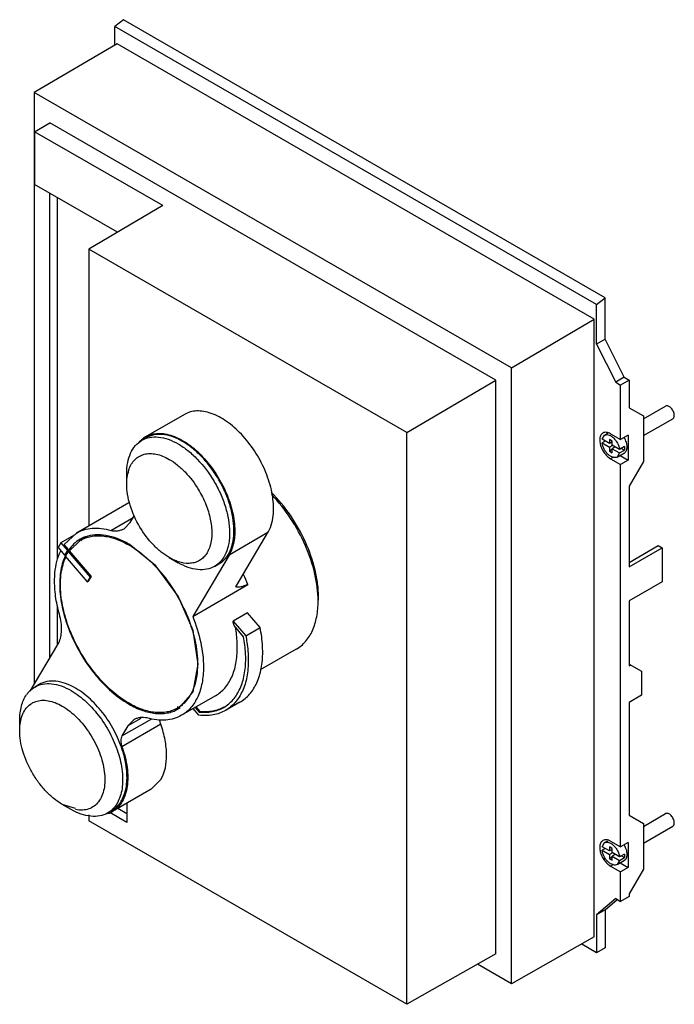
# Model space of a CAD drawing. Header units: millimetres. Extents: x 27 to 209, y 28 to 301.
import ezdxf

# ---------------------------------------------------------------- set-up
doc = ezdxf.new("R2010")
doc.units = ezdxf.units.MM
doc.header["$LTSCALE"] = 21.369258
doc.layers.add('00_COMPONENTS_1', color=7, linetype='CONTINUOUS')

msp = doc.modelspace()

# ---------------------------------------------------------------- linework, layer by layer
at = {"layer": '00_COMPONENTS_1', "color": 7, "linetype": 'Continuous'}
for p, q in [((55.7, 300.96), (53.29, 299.09)), ((189.34, 223.8), (55.7, 300.96)), ((53.29, 293.88), (53.29, 299.09)), ((186.94, 221.93), (53.29, 299.09)), ((53.93, 294.25), (30.95, 280.75)), ((186.3, 217.83), (53.93, 294.25)), ((30.95, 280.75), (30.95, 116.5)), ((163.32, 204.33), (30.95, 280.75)), ((31.02, 269.87), (35.26, 272.37)), ((159.01, 200.92), (35.26, 272.37)), ((31.02, 269.87), (31.02, 255.22)), ((66.59, 249.34), (31.02, 269.87)), ((54.01, 241.94), (31.02, 255.22)), ((35.26, 123.79), (35.26, 252.77)), ((37.38, 151.21), (37.38, 251.54)), ((66.59, 249.34), (46.09, 237.29)), ((46.09, 237.29), (46.09, 160.46)), ((134.26, 186.39), (46.09, 237.29)), ((186.94, 221.93), (189.34, 223.8)), ((186.94, 210.91), (186.94, 221.93)), ((189.34, 212.29), (189.34, 223.8)), ((163.32, 204.33), (186.3, 217.83)), ((186.3, 46.36), (186.3, 217.83)), ((189.34, 212.29), (186.94, 210.91)), ((186.94, 210.91), (192.24, 200.31)), ((194.64, 201.7), (189.34, 212.29)), ((163.32, 33.32), (163.32, 204.33)), ((134.26, 186.39), (159.01, 200.92)), ((159.01, 41.71), (159.01, 200.92)), ((194.64, 201.7), (192.24, 200.31)), ((192.24, 200.31), (193.58, 199.53)), ((195.99, 200.92), (193.58, 199.53)), ((193.58, 184.43), (193.58, 199.53)), ((194.64, 201.7), (195.99, 200.92)), ((195.99, 200.92), (195.99, 193.25)), ((72.58, 191.39), (61.81, 185.17)), ((195.99, 193.25), (199.95, 190.96)), ((199.95, 190.13), (206.09, 193.67)), ((199.95, 190.96), (199.95, 178.3)), ((199.95, 185.51), (208.09, 190.21)), ((134.26, 27.67), (134.26, 186.39)), ((189.15, 185.62), (190.09, 186.17)), ((190.83, 186.02), (193.58, 184.43)), ((60.76, 184.21), (61.96, 184.91)), ((188.46, 184.49), (189.15, 185.62)), ((190.5, 183.31), (188.46, 184.49)), ((189.31, 184), (188.46, 183.51)), ((188.46, 183.51), (190.5, 182.33)), ((191.29, 184), (190.5, 184.46)), ((190.5, 184.46), (190.5, 183.31)), ((191.29, 183.77), (190.5, 183.31)), ((191, 183.59), (191.29, 183.42)), ((191.29, 182.85), (191.29, 184)), ((195.71, 185.65), (193.58, 184.43)), ((195.71, 185.65), (195.71, 178.71)), ((191.32, 182.8), (190.5, 182.33)), ((190.5, 182.33), (190.5, 181.18)), ((191.29, 181.64), (190.5, 181.18)), ((190.5, 181.18), (191.29, 180.72)), ((193.34, 181.67), (191.29, 182.85)), ((192.14, 182.36), (191.29, 181.87)), ((191.29, 181.87), (193.34, 180.69)), ((191.29, 180.72), (191.29, 181.87)), ((191.84, 182.53), (191.84, 182.19)), ((192.65, 179.56), (194.7, 180.74)), ((193.34, 180.69), (192.65, 179.56)), ((194.68, 182.45), (193.34, 181.67)), ((193.34, 180.69), (194.68, 181.47)), ((193.83, 181.96), (194.68, 181.47)), ((191.64, 179.55), (190.83, 179.08)), ((190.83, 179.08), (193.58, 177.49)), ((193.44, 180.02), (195.71, 178.71)), ((195.71, 178.71), (193.58, 177.49)), ((199.95, 178.3), (195.99, 171.45)), ((56.57, 172.11), (56.57, 174.97)), ((193.58, 71.34), (193.58, 177.49)), ((195.99, 171.45), (195.99, 149.11)), ((57.19, 166.87), (42.62, 158.46)), ((52.17, 159.21), (58.34, 162.77)), ((55.83, 159.68), (57.52, 161.39)), ((57.52, 161.39), (58.63, 163.25)), ((95.75, 158.58), (84.98, 152.36)), ((86.86, 143.57), (95.75, 158.58)), ((41.98, 157.86), (38.29, 155.72)), ((39.22, 155.25), (42.62, 158.46)), ((40.67, 153.56), (43.77, 156.47)), ((43.64, 156.74), (43.62, 156.73)), ((43.64, 156.74), (43.62, 156.73)), ((45.18, 157.28), (43.77, 156.47)), ((43.96, 156.3), (44.02, 156.38)), ((38.29, 155.72), (37.52, 154.42)), ((37.52, 154.42), (39.34, 152.29)), ((38.29, 155.72), (40.11, 153.59)), ((40.48, 153.78), (39.22, 155.25)), ((40.11, 153.59), (39.34, 152.29)), ((40.3, 153.37), (39.53, 152.07)), ((39.7, 152.5), (40.47, 153.8)), ((40.11, 153.59), (40.47, 153.8)), ((40.66, 153.58), (40.3, 153.37)), ((40.3, 153.37), (46.41, 146.25)), ((46.77, 146.45), (40.67, 153.56)), ((195.99, 150.34), (204.05, 154.99)), ((195.99, 149.11), (205.11, 154.38)), ((204.05, 154.99), (205.11, 154.38)), ((205.11, 154.38), (205.11, 144.91)), ((39.53, 152.1), (39.52, 152.08)), ((39.53, 152.07), (45.64, 144.95)), ((39.56, 152.06), (39.55, 152.05)), ((68.38, 151.66), (70.86, 150.23)), ((84.98, 152.36), (74.88, 135.32)), ((80.96, 149.23), (82.16, 149.92)), ((46.41, 146.25), (45.64, 144.95)), ((45.64, 144.95), (46, 145.15)), ((46, 145.15), (46.77, 146.45)), ((46.41, 146.25), (46.77, 146.45)), ((205.11, 144.91), (195.99, 139.64)), ((74.88, 135.32), (90.21, 144.16)), ((195.99, 139.64), (195.99, 121.6)), ((37.38, 127.37), (37.38, 138.1)), ((90.08, 136.3), (86.09, 134)), ((86.09, 134), (89.6, 129.9)), ((93.6, 132.21), (90.08, 136.3)), ((89, 129.69), (86.35, 132.78)), ((89.6, 129.9), (93.6, 132.21)), ((29.79, 114.54), (37.51, 127.58)), ((103.64, 126.25), (93.64, 120.48)), ((195.99, 122.09), (199.45, 120.09)), ((195.99, 121.6), (196.41, 121.84)), ((199.45, 120.09), (199.45, 113.45)), ((32.28, 116.43), (31.07, 115.73)), ((81.22, 113.31), (71.82, 107.88)), ((199.45, 113.45), (195.99, 111.45)), ((70.72, 110.14), (70.62, 110.12)), ((72.08, 110.69), (71.42, 110.31)), ((76.63, 107.91), (75.05, 109.75)), ((75.58, 110.05), (76.66, 108.78)), ((76.95, 108.95), (75.86, 110.22)), ((88, 111.53), (84, 109.22)), ((195.99, 111.45), (195.99, 80.16)), ((55.25, 102.15), (63.53, 106.93)), ((60.49, 107.02), (56.91, 104.95)), ((58.6, 106.66), (56.91, 104.95)), ((76.66, 108.78), (76.95, 108.95)), ((26.89, 103.63), (26.89, 106.48)), ((56.91, 104.95), (55.25, 102.15)), ((66.03, 105.39), (55.26, 99.17)), ((63.4, 87.4), (66.06, 90.09)), ((63.4, 87.4), (52.63, 81.18)), ((41.17, 81.74), (38.7, 83.17)), ((42.33, 82.04), (38.7, 83.17)), ((56.62, 80.57), (54.09, 82.02)), ((56.62, 83.48), (56.62, 78.12)), ((46.09, 80.27), (46.09, 78.57)), ((52.48, 81.44), (51.27, 80.74)), ((56.62, 78.12), (51.67, 80.97)), ((195.99, 80.16), (199.95, 77.87)), ((199.95, 77.04), (206.09, 80.59)), ((134.26, 27.67), (46.09, 78.57)), ((199.95, 77.87), (199.95, 65.22)), ((199.95, 72.42), (208.09, 77.12)), ((188.46, 71.4), (189.15, 72.54)), ((190.5, 70.22), (188.46, 71.4)), ((189.15, 72.54), (190.09, 73.08)), ((191.29, 70.92), (190.5, 71.37)), ((190.5, 71.37), (190.5, 70.22)), ((190.83, 72.93), (193.58, 71.34)), ((195.71, 72.57), (193.58, 71.34)), ((195.71, 72.57), (195.71, 65.63)), ((189.31, 70.91), (188.46, 70.42)), ((188.46, 70.42), (190.5, 69.24)), ((191.29, 70.68), (190.5, 70.22)), ((191.32, 69.72), (190.5, 69.24)), ((190.5, 69.24), (190.5, 68.09)), ((191.29, 68.55), (190.5, 68.09)), ((191, 70.51), (191.29, 70.34)), ((191.29, 69.77), (191.29, 70.92)), ((193.34, 68.59), (191.29, 69.77)), ((192.14, 69.28), (191.29, 68.79)), ((191.29, 68.79), (193.34, 67.61)), ((191.29, 67.64), (191.29, 68.79)), ((191.84, 69.45), (191.84, 69.1)), ((194.68, 69.36), (193.34, 68.59)), ((193.34, 67.61), (194.68, 68.38)), ((193.83, 68.87), (194.68, 68.38)), ((190.5, 68.09), (191.29, 67.64)), ((191.64, 66.46), (190.83, 65.99)), ((190.83, 65.99), (193.58, 64.4)), ((192.65, 66.47), (194.7, 67.66)), ((193.34, 67.61), (192.65, 66.47)), ((193.44, 66.93), (195.71, 65.63)), ((195.71, 65.63), (193.58, 64.4)), ((193.58, 56.24), (193.58, 64.4)), ((199.95, 65.22), (195.99, 58.36)), ((195.99, 57.63), (193.58, 56.24)), ((195.99, 58.36), (195.99, 57.63)), ((192.24, 57.02), (186.94, 52.54)), ((189.34, 53.93), (192.69, 56.76)), ((192.24, 57.02), (193.58, 56.24)), ((189.34, 53.93), (186.94, 52.54)), ((186.94, 52.54), (186.94, 41.99)), ((189.34, 53.93), (189.34, 43.38)), ((186.3, 46.36), (163.32, 33.32)), ((186.94, 41.99), (182.81, 44.37)), ((159.01, 41.71), (134.26, 27.67)), ((189.34, 43.38), (186.94, 41.99)), ((163.32, 33.32), (153.86, 38.78))]:
    msp.add_line(p, q, dxfattribs=at)
msp.add_lwpolyline([(70.88, 109.69), (74.99, 114.42), (76.45, 122.07), (75, 131.38), (70.84, 140.98), (64.62, 149.4), (57.22, 155.38)], dxfattribs=at)
for centre, radius, start, end in [((192.62, 185.66), 2.67, 164.8123, 166.7991), ((65.74, 178.69), 7.6, 135.3544, 141.0457), ((65.47, 178.96), 7.21, 131.766, 135.3132), ((65.3, 179.15), 6.96, 120.4522, 131.7828), ((65.23, 179.25), 6.84, 120.0199, 120.3996), ((65.23, 179.25), 6.84, 119.5088, 120.0199), ((67.14, 172.68), 10.52, 164.3028, 167.4323), ((66.31, 172.91), 9.66, 161.4301, 164.2839), ((48.15, 148.87), 9.07, 120.0004, 120.4218), ((48.18, 148.81), 9.14, 111.8948, 119.8488), ((49.67, 149.55), 9.24, 125.5389, 129.316), ((48.25, 148.66), 9.3, 109.5692, 111.8985), ((49.66, 149.53), 8.96, 117.1278, 120.0002), ((44.64, 133.35), 25.16, 60.0005, 60.2109), ((40.65, 150.03), 2.62, 118.6004, 119.9579), ((51.29, 146.58), 12.99, 154.2578, 154.8586), ((50.96, 146.74), 12.62, 152.9661, 153.5787), ((51.37, 146.42), 12.87, 154.3081, 154.9911), ((44.73, 125.85), 49.02, 21.9379, 25.4576), ((84.46, 140.74), 25.33, 358.0093, 0.0135), ((48.31, 125.33), 38.76, 11.0844, 12.9258), ((35.24, 109.11), 7.86, 139.4441, 144.9125), ((70.03, 133.16), 25.63, 239.7053, 240.0003), ((66.3, 117.45), 9.04, 299.4143, 300.5867), ((67.63, 118.44), 9.24, 290.6701, 294.4107), ((49.13, 87.28), 7.04, 288.6522, 292.256), ((49.18, 87.15), 6.89, 292.2541, 299.2314), ((49.21, 87.09), 6.83, 299.2461, 299.9811), ((49.21, 87.09), 6.83, 299.9812, 300.845), ((192.62, 72.57), 2.67, 164.8123, 166.7991)]:
    msp.add_arc(centre, radius, start, end, dxfattribs=at)
for points, knots in [([(97.33, 165.27), (97.33, 167.02), (96.84, 170.71), (95.01, 176.12), (92.19, 181.33), (88.61, 185.91), (84.55, 189.5), (80.88, 191.51), (78.02, 192.27), (76.04, 192.42), (74.2, 192.15), (73.09, 191.68), (72.58, 191.39)], [0, 0, 0, 0, 0.12869, 0.270277, 0.417434, 0.561781, 0.695452, 0.812716, 0.86468, 0.912514, 0.957144, 1, 1, 1, 1]), ([(208.5, 191.12), (208.5, 191.29), (208.46, 191.65), (208.28, 192.18), (208, 192.69), (207.65, 193.14), (207.26, 193.49), (206.85, 193.71), (206.44, 193.79), (206.19, 193.73), (206.09, 193.67)], [0, 0, 0, 0, 0.128782, 0.270573, 0.417832, 0.562321, 0.696143, 0.81356, 0.913058, 1, 1, 1, 1]), ([(208.09, 190.21), (208.16, 190.24), (208.28, 190.35), (208.41, 190.56), (208.49, 190.83), (208.5, 191.02), (208.5, 191.12)], [0, 0, 0, 0, 0.217693, 0.45087, 0.710598, 1, 1, 1, 1]), ([(61.86, 185.2), (62.37, 185.49), (63.49, 185.94), (65.33, 186.2), (67.3, 186.04), (70.17, 185.27), (73.83, 183.25), (77.87, 179.66), (81.44, 175.08), (84.25, 169.87), (86.07, 164.48), (86.56, 160.8), (86.56, 159.05)], [0, 0, 0, 0, 0.042862, 0.08754, 0.13545, 0.187497, 0.304891, 0.438604, 0.582903, 0.72995, 0.871413, 1, 1, 1, 1]), ([(81.92, 173.66), (81.25, 174.77), (79.82, 176.89), (77.39, 179.75), (74.76, 182.16), (72.02, 184.03), (69.28, 185.3), (66.61, 185.92), (64.12, 185.84), (62.61, 185.29), (61.96, 184.91)], [0, 0, 0, 0, 0.155522, 0.306768, 0.450225, 0.5831, 0.703629, 0.811605, 0.908934, 1, 1, 1, 1]), ([(188.7, 186.23), (188.59, 186.16), (188.37, 185.99), (188.01, 185.51), (187.89, 185.05), (187.85, 184.73)], [0, 0, 0, 0, 0.225799, 0.462815, 1, 1, 1, 1]), ([(190.83, 186.02), (190.64, 186.13), (190.27, 186.3), (189.7, 186.44), (189.16, 186.43), (188.84, 186.31), (188.7, 186.23)], [0, 0, 0, 0, 0.289539, 0.549116, 0.782254, 1, 1, 1, 1]), ([(56.57, 174.97), (56.57, 175.99), (56.73, 177.94), (57.52, 180.61), (58.84, 182.78), (60.09, 183.83), (60.76, 184.21)], [0, 0, 0, 0, 0.289799, 0.549049, 0.782228, 1, 1, 1, 1]), ([(60.76, 184.21), (61.42, 184.6), (62.95, 185.15), (65.5, 185.22), (68.21, 184.56), (69.97, 183.73), (70.86, 183.21)], [0, 0, 0, 0, 0.217774, 0.450953, 0.710204, 1, 1, 1, 1]), ([(70.86, 183.21), (71.8, 182.67), (73.68, 181.36), (77.19, 178.11), (79.43, 175.12), (80.71, 172.97)], [0, 0, 0, 0, 0.228701, 0.475073, 1, 1, 1, 1]), ([(187.85, 184.73), (187.84, 184.7), (187.83, 184.55), (187.82, 184.4), (187.82, 184.28)], [0, 0, 0, 0, 0.243764, 1, 1, 1, 1]), ([(187.82, 184.28), (187.82, 184.22), (187.83, 183.94), (187.86, 183.66), (187.9, 183.45)], [0, 0, 0, 0, 0.239968, 1, 1, 1, 1]), ([(187.9, 183.45), (187.98, 183), (188.26, 182.12), (188.92, 180.89), (189.77, 179.84), (190.47, 179.29), (190.83, 179.08)], [0, 0, 0, 0, 0.250058, 0.512589, 0.768447, 1, 1, 1, 1]), ([(192.65, 179.56), (192.49, 179.47), (192.09, 179.35), (191.44, 179.45), (190.77, 179.78), (190.11, 180.3), (189.52, 180.98), (189.01, 181.77), (188.65, 182.62), (188.5, 183.22), (188.46, 183.51)], [0, 0, 0, 0, 0.086721, 0.184446, 0.298553, 0.428633, 0.570485, 0.717731, 0.86325, 1, 1, 1, 1]), ([(189.15, 185.62), (189.24, 185.68), (189.46, 185.76), (189.95, 185.81), (190.64, 185.63), (191.43, 185.12), (191.9, 184.64), (192.13, 184.36)], [0, 0, 0, 0, 0.095263, 0.195299, 0.421836, 0.69264, 1, 1, 1, 1]), ([(192.13, 184.36), (192.22, 184.24), (192.59, 183.75), (192.88, 183.2), (193.05, 182.77)], [0, 0, 0, 0, 0.248945, 1, 1, 1, 1]), ([(195.42, 182.35), (195.42, 182.79), (195.24, 183.73), (194.83, 184.59), (194.56, 185.01)], [0, 0, 0, 0, 0.474738, 1, 1, 1, 1]), ([(57.15, 175.99), (57.33, 176.53), (57.78, 177.55), (58.76, 178.85), (60, 179.82), (61.45, 180.4), (63.06, 180.6), (64.8, 180.41), (66.61, 179.85), (67.79, 179.27), (68.38, 178.93)], [0, 0, 0, 0, 0.126421, 0.243506, 0.355376, 0.46725, 0.584348, 0.71076, 0.849069, 1, 1, 1, 1]), ([(193.05, 182.77), (193.08, 182.68), (193.21, 182.32), (193.3, 181.95), (193.34, 181.67)], [0, 0, 0, 0, 0.259368, 1, 1, 1, 1]), ([(194.68, 182.45), (194.68, 182.4), (194.71, 182.24), (194.72, 182.06), (194.72, 181.94)], [0, 0, 0, 0, 0.257306, 1, 1, 1, 1]), ([(194.72, 181.94), (194.72, 181.9), (194.71, 181.74), (194.7, 181.58), (194.68, 181.47)], [0, 0, 0, 0, 0.258765, 1, 1, 1, 1]), ([(194.7, 180.74), (194.81, 180.81), (195.03, 180.99), (195.26, 181.37), (195.4, 181.83), (195.42, 182.17), (195.42, 182.35)], [0, 0, 0, 0, 0.217724, 0.450871, 0.710465, 1, 1, 1, 1]), ([(68.38, 178.93), (69.16, 178.47), (70.71, 177.4), (73.62, 174.71), (75.47, 172.24), (76.53, 170.46)], [0, 0, 0, 0, 0.228702, 0.475074, 1, 1, 1, 1]), ([(56.57, 172.11), (56.57, 172.36), (56.6, 173.32), (56.72, 174.28), (56.87, 174.97)], [0, 0, 0, 0, 0.26169, 1, 1, 1, 1]), ([(80.71, 172.97), (81.4, 171.82), (82.62, 169.47), (84.01, 165.83), (84.89, 162.22), (85.23, 158.78), (85.01, 155.64), (84.23, 152.9), (82.9, 150.69), (81.63, 149.62), (80.96, 149.23)], [0, 0, 0, 0, 0.154817, 0.306065, 0.449982, 0.583456, 0.704452, 0.812547, 0.909562, 1, 1, 1, 1]), ([(82.16, 149.92), (82.5, 150.12), (83.14, 150.57), (84.3, 151.71), (85.44, 153.6), (86.21, 156.33), (86.43, 159.48), (86.09, 162.91), (85.21, 166.52), (83.82, 170.16), (82.6, 172.51), (81.92, 173.66)], [0, 0, 0, 0, 0.044929, 0.090731, 0.187715, 0.295775, 0.416731, 0.550161, 0.694029, 0.845238, 1, 1, 1, 1]), ([(60.23, 160.13), (59.1, 162.03), (57.74, 165.03), (56.76, 169.14), (56.57, 171.14), (56.57, 172.11)], [0, 0, 0, 0, 0.524873, 0.771638, 1, 1, 1, 1]), ([(76.53, 170.46), (77.3, 169.17), (78.6, 166.54), (79.86, 162.49), (80.33, 158.62), (80.01, 155.64), (79.28, 153.64), (78.55, 152.4), (77.62, 151.4), (76.52, 150.65), (75.26, 150.18), (73.36, 149.93), (71.88, 150.2), (70.92, 150.51)], [0, 0, 0, 0, 0.163658, 0.320183, 0.462919, 0.587676, 0.643353, 0.695141, 0.744109, 0.791729, 0.839703, 0.889669, 1, 1, 1, 1]), ([(109.79, 140.74), (109.79, 141.95), (109.62, 144.45), (108.66, 149.62), (106.36, 156.16), (102.24, 163.47), (98.64, 167.84), (96.67, 169.78)], [0, 0, 0, 0, 0.111335, 0.230015, 0.483075, 0.74515, 1, 1, 1, 1]), ([(109.69, 139.62), (109.69, 142.13), (108.98, 147.41), (106.35, 155.16), (102.29, 162.61), (98.76, 167.11), (96.81, 169.14)], [0, 0, 0, 0, 0.229144, 0.481322, 0.743298, 1, 1, 1, 1]), ([(95.75, 158.58), (96.01, 159.03), (97.01, 161.12), (97.33, 163.48), (97.33, 165.27)], [0, 0, 0, 0, 0.226558, 1, 1, 1, 1]), ([(42.62, 158.46), (43.28, 158.84), (44.71, 159.45), (47.07, 159.88), (49.6, 159.81), (51.3, 159.45), (52.17, 159.21)], [0, 0, 0, 0, 0.231682, 0.471407, 0.725975, 1, 1, 1, 1]), ([(52.17, 159.21), (52.81, 159.07), (53.79, 159.01), (55.03, 159.29), (55.58, 159.53), (55.83, 159.68)], [0, 0, 0, 0, 0.522311, 0.764353, 1, 1, 1, 1]), ([(68.38, 151.66), (67.6, 152.11), (66.05, 153.19), (63.14, 155.87), (61.3, 158.34), (60.23, 160.13)], [0, 0, 0, 0, 0.228702, 0.475074, 1, 1, 1, 1]), ([(86.56, 159.05), (86.56, 158.41), (86.45, 156.12), (85.83, 153.8), (84.98, 152.36)], [0, 0, 0, 0, 0.276537, 1, 1, 1, 1]), ([(43.56, 156.69), (42.96, 156.34), (41.81, 155.47), (40.89, 154.38), (40.48, 153.78)], [0, 0, 0, 0, 0.491507, 1, 1, 1, 1]), ([(43.77, 156.47), (44.21, 156.72), (45.14, 157.16), (47.18, 157.73), (50.04, 157.81), (53.63, 156.96), (55.96, 155.85), (57.14, 155.18)], [0, 0, 0, 0, 0.108276, 0.218582, 0.45169, 0.710641, 1, 1, 1, 1]), ([(57.22, 155.38), (56.18, 155.98), (54.11, 156.99), (50.93, 157.9), (47.9, 158.11), (46, 157.73), (45.13, 157.43)], [0, 0, 0, 0, 0.28572, 0.545384, 0.781376, 1, 1, 1, 1]), ([(36.57, 145.09), (36.57, 145.88), (36.69, 148.76), (37.35, 151.66), (38.26, 153.56)], [0, 0, 0, 0, 0.272519, 1, 1, 1, 1]), ([(57.22, 155.14), (59.21, 153.99), (63.08, 151.01), (68.02, 145.38), (72.09, 138.76), (74.95, 131.68), (76.17, 125.7), (76.29, 121.2), (75.96, 118.18), (75.23, 115.47), (74.1, 113.13), (72.59, 111.22), (71.33, 110.26), (70.67, 109.88)], [0, 0, 0, 0, 0.128652, 0.270203, 0.417318, 0.561629, 0.695264, 0.75627, 0.812762, 0.864712, 0.912533, 0.957151, 1, 1, 1, 1]), ([(39.52, 152.08), (38.86, 150.67), (38.22, 148.29), (37.95, 144.96), (38.05, 141.17), (38.94, 136.15), (41.03, 130.13), (44.06, 124.27), (47.85, 118.94), (52.18, 114.42), (55.44, 112), (57.1, 111.03)], [0, 0, 0, 0, 0.097689, 0.151998, 0.209865, 0.334984, 0.469628, 0.60885, 0.747121, 0.879024, 1, 1, 1, 1]), ([(57.22, 111.21), (55.57, 112.16), (52.33, 114.54), (48.03, 119), (44.26, 124.28), (41.24, 130.08), (39.15, 136.06), (38.26, 141.03), (38.16, 144.79), (38.42, 148.1), (39.06, 150.46), (39.71, 151.86)], [0, 0, 0, 0, 0.1207, 0.252442, 0.390668, 0.529937, 0.664689, 0.78994, 0.847869, 0.902234, 1, 1, 1, 1]), ([(70.92, 150.51), (70.71, 150.58), (69.84, 150.89), (69, 151.3), (68.38, 151.66)], [0, 0, 0, 0, 0.239233, 1, 1, 1, 1]), ([(80.96, 149.23), (80.29, 148.84), (78.76, 148.29), (76.22, 148.22), (73.51, 148.88), (71.74, 149.71), (70.86, 150.23)], [0, 0, 0, 0, 0.217774, 0.450953, 0.710204, 1, 1, 1, 1]), ([(38.07, 135.31), (37.59, 136.95), (36.86, 140.19), (36.57, 143.5), (36.57, 145.09)], [0, 0, 0, 0, 0.518689, 1, 1, 1, 1]), ([(90.21, 144.16), (89.86, 144.02), (89.21, 143.78), (88.28, 143.52), (87.51, 143.42), (87.04, 143.48), (86.86, 143.57)], [0, 0, 0, 0, 0.325149, 0.604183, 0.830035, 1, 1, 1, 1]), ([(103.64, 126.25), (104.12, 126.53), (105.04, 127.17), (106.69, 128.8), (108.32, 131.46), (109.46, 135.33), (109.69, 138.14), (109.69, 139.62)], [0, 0, 0, 0, 0.108161, 0.21836, 0.451362, 0.710408, 1, 1, 1, 1]), ([(37.51, 127.58), (38.11, 128.59), (38.56, 130.5), (38.5, 133.13), (38.25, 134.57), (38.07, 135.31)], [0, 0, 0, 0, 0.448014, 0.712255, 1, 1, 1, 1]), ([(74.88, 135.32), (75.82, 132.98), (77.28, 128.37), (77.87, 123.55), (77.87, 121.25)], [0, 0, 0, 0, 0.523053, 1, 1, 1, 1]), ([(87.27, 126.68), (87.27, 127.14), (87.22, 129.03), (87, 130.91), (86.75, 132.33)], [0, 0, 0, 0, 0.240683, 1, 1, 1, 1]), ([(94.31, 125.47), (94.31, 126.01), (94.24, 128.27), (93.94, 130.52), (93.6, 132.21)], [0, 0, 0, 0, 0.239606, 1, 1, 1, 1]), ([(89.6, 123.57), (89.6, 124.06), (89.55, 126.11), (89.29, 128.16), (89, 129.69)], [0, 0, 0, 0, 0.240121, 1, 1, 1, 1]), ([(89.6, 129.9), (89.72, 129.32), (90.12, 127.1), (90.31, 124.83), (90.31, 123.16)], [0, 0, 0, 0, 0.260264, 1, 1, 1, 1]), ([(81.22, 113.31), (81.7, 113.59), (82.62, 114.23), (84.27, 115.86), (85.91, 118.52), (87.05, 122.39), (87.27, 125.2), (87.27, 126.68)], [0, 0, 0, 0, 0.108164, 0.218366, 0.451372, 0.710411, 1, 1, 1, 1]), ([(83.51, 110.09), (83.99, 110.37), (84.92, 111.02), (86.58, 112.65), (88.23, 115.34), (89.38, 119.24), (89.6, 122.08), (89.6, 123.57)], [0, 0, 0, 0, 0.108164, 0.218366, 0.451372, 0.710411, 1, 1, 1, 1]), ([(90.31, 123.16), (90.31, 121.62), (90.08, 118.68), (88.89, 114.65), (87.19, 111.87), (85.46, 110.18), (84.5, 109.51), (84.01, 109.22)], [0, 0, 0, 0, 0.289589, 0.548628, 0.781634, 0.891836, 1, 1, 1, 1]), ([(88, 111.53), (88.5, 111.82), (89.46, 112.49), (91.18, 114.18), (92.89, 116.96), (94.07, 120.99), (94.31, 123.92), (94.31, 125.47)], [0, 0, 0, 0, 0.108164, 0.218366, 0.451372, 0.710411, 1, 1, 1, 1]), ([(77.87, 121.25), (77.87, 119.77), (77.64, 116.96), (76.5, 113.09), (74.87, 110.43), (73.22, 108.8), (72.3, 108.16), (71.82, 107.88)], [0, 0, 0, 0, 0.28959, 0.548636, 0.781636, 0.891836, 1, 1, 1, 1]), ([(29.26, 114.22), (29.4, 114.37), (29.93, 114.95), (30.57, 115.44), (31.07, 115.73)], [0, 0, 0, 0, 0.254684, 1, 1, 1, 1]), ([(31.07, 115.73), (31.74, 116.12), (33.27, 116.67), (35.81, 116.74), (38.52, 116.08), (40.29, 115.24), (41.17, 114.73)], [0, 0, 0, 0, 0.217775, 0.450947, 0.710213, 1, 1, 1, 1]), ([(42.38, 115.42), (41.49, 115.94), (39.73, 116.78), (37.02, 117.43), (34.48, 117.37), (32.94, 116.81), (32.28, 116.43)], [0, 0, 0, 0, 0.289784, 0.549052, 0.782229, 1, 1, 1, 1]), ([(52.47, 81.44), (52.97, 81.72), (53.92, 82.45), (55.05, 83.88), (55.9, 85.64), (56.67, 88.46), (56.76, 92.58), (55.7, 97.81), (53.55, 103.13), (50.49, 108.1), (46.77, 112.33), (43.87, 114.56), (42.38, 115.42)], [0, 0, 0, 0, 0.04286, 0.087488, 0.13532, 0.187284, 0.304543, 0.438211, 0.582558, 0.729715, 0.871307, 1, 1, 1, 1]), ([(26.89, 106.48), (26.89, 107.18), (26.96, 108.52), (27.42, 110.98), (28.14, 112.68), (28.8, 113.63)], [0, 0, 0, 0, 0.27857, 0.537669, 1, 1, 1, 1]), ([(27.18, 106.46), (27.32, 107.09), (27.69, 108.28), (28.6, 109.84), (29.82, 111.03), (31.32, 111.8), (33.02, 112.12), (34.86, 111.99), (36.8, 111.43), (38.07, 110.81), (38.7, 110.44)], [0, 0, 0, 0, 0.132011, 0.25247, 0.365226, 0.475859, 0.5905, 0.714244, 0.850392, 1, 1, 1, 1]), ([(41.17, 114.73), (42.67, 113.87), (45.57, 111.63), (49.29, 107.41), (52.35, 102.43), (54.49, 97.12), (55.56, 91.89), (55.46, 87.77), (54.7, 84.95), (53.85, 83.19), (52.72, 81.75), (51.77, 81.03), (51.27, 80.74)], [0, 0, 0, 0, 0.128687, 0.270272, 0.417428, 0.561775, 0.695446, 0.812711, 0.864676, 0.912511, 0.95714, 1, 1, 1, 1]), ([(38.7, 110.44), (39.42, 110.03), (40.85, 109.04), (43.57, 106.6), (46.54, 102.84), (48.73, 98.53), (49.89, 94.93), (50.41, 92.32), (50.57, 89.83), (50.37, 87.56), (49.81, 85.56), (48.89, 83.89), (47.62, 82.61), (46.06, 81.8), (44.27, 81.49), (43.03, 81.6), (42.41, 81.72)], [0, 0, 0, 0, 0.065813, 0.136462, 0.287116, 0.44063, 0.514641, 0.58486, 0.650184, 0.70992, 0.763966, 0.813, 0.85863, 0.903286, 0.949669, 1, 1, 1, 1]), ([(70.67, 109.88), (70.23, 109.62), (69.29, 109.18), (67.23, 108.61), (64.35, 108.54), (60.75, 109.41), (58.4, 110.53), (57.22, 111.21)], [0, 0, 0, 0, 0.10816, 0.21836, 0.451363, 0.71042, 1, 1, 1, 1]), ([(57.22, 110.96), (58.4, 110.28), (60.76, 109.16), (64.38, 108.27), (67.28, 108.33), (69.35, 108.89), (70.29, 109.32), (70.74, 109.57)], [0, 0, 0, 0, 0.289387, 0.548497, 0.781663, 0.891894, 1, 1, 1, 1]), ([(76.66, 108.78), (77.87, 108.66), (79.7, 108.7), (81.98, 109.32), (83.02, 109.81), (83.51, 110.09)], [0, 0, 0, 0, 0.516557, 0.76059, 1, 1, 1, 1]), ([(83.51, 110.1), (83.04, 109.84), (82.03, 109.41), (79.85, 108.85), (78.1, 108.83), (76.95, 108.95)], [0, 0, 0, 0, 0.239258, 0.483515, 1, 1, 1, 1]), ([(62.26, 107.14), (61.62, 107.27), (60.64, 107.33), (59.41, 107.06), (58.86, 106.81), (58.6, 106.66)], [0, 0, 0, 0, 0.522247, 0.764311, 1, 1, 1, 1]), ([(71.82, 107.88), (71.16, 107.5), (69.72, 106.89), (67.36, 106.47), (64.83, 106.54), (63.13, 106.89), (62.26, 107.14)], [0, 0, 0, 0, 0.231662, 0.471358, 0.725987, 1, 1, 1, 1]), ([(84.01, 109.22), (83.48, 108.92), (82.36, 108.4), (79.9, 107.75), (77.93, 107.75), (76.63, 107.91)], [0, 0, 0, 0, 0.238684, 0.48232, 1, 1, 1, 1]), ([(26.89, 103.63), (26.89, 103.87), (26.91, 104.82), (27.03, 105.77), (27.18, 106.46)], [0, 0, 0, 0, 0.261496, 1, 1, 1, 1]), ([(66.03, 105.39), (65.99, 105.48), (65.87, 105.87), (65.78, 106.26), (65.74, 106.56)], [0, 0, 0, 0, 0.258648, 1, 1, 1, 1]), ([(66.06, 90.09), (67.24, 92.08), (67.77, 95.22), (67.56, 98.9), (67.14, 101.79), (66.54, 103.95), (66.03, 105.39)], [0, 0, 0, 0, 0.441358, 0.571703, 0.708906, 1, 1, 1, 1]), ([(38.7, 83.17), (37.89, 83.64), (36.29, 84.76), (34.1, 86.81), (32.07, 89.24), (30.3, 91.96), (28.84, 94.85), (27.74, 97.82), (27.06, 100.75), (26.89, 102.69), (26.89, 103.63)], [0, 0, 0, 0, 0.114145, 0.237334, 0.366976, 0.5, 0.633021, 0.762672, 0.885845, 1, 1, 1, 1]), ([(55.25, 102.15), (55.02, 101.77), (54.89, 101.01), (55.01, 100), (55.16, 99.45), (55.26, 99.17)], [0, 0, 0, 0, 0.441476, 0.708975, 1, 1, 1, 1]), ([(55.26, 99.17), (55.92, 97.3), (56.65, 94.47), (56.93, 90.74), (56.78, 88.21), (56.28, 85.94), (55.44, 83.97), (54.26, 82.36), (53.25, 81.55), (52.71, 81.23)], [0, 0, 0, 0, 0.305945, 0.446144, 0.575889, 0.69476, 0.803469, 0.904069, 1, 1, 1, 1]), ([(51.27, 80.74), (50.61, 80.36), (49.08, 79.8), (46.53, 79.74), (43.82, 80.39), (42.06, 81.23), (41.17, 81.74)], [0, 0, 0, 0, 0.217775, 0.450947, 0.710213, 1, 1, 1, 1]), ([(208.5, 78.04), (208.5, 78.21), (208.46, 78.57), (208.28, 79.1), (208, 79.6), (207.65, 80.05), (207.26, 80.4), (206.85, 80.63), (206.44, 80.71), (206.19, 80.64), (206.09, 80.59)], [0, 0, 0, 0, 0.128782, 0.270573, 0.417832, 0.562321, 0.696143, 0.81356, 0.913058, 1, 1, 1, 1]), ([(208.09, 77.12), (208.16, 77.16), (208.28, 77.26), (208.41, 77.48), (208.49, 77.74), (208.5, 77.94), (208.5, 78.04)], [0, 0, 0, 0, 0.217693, 0.45087, 0.710598, 1, 1, 1, 1]), ([(187.85, 71.65), (187.84, 71.61), (187.83, 71.46), (187.82, 71.31), (187.82, 71.2)], [0, 0, 0, 0, 0.243764, 1, 1, 1, 1]), ([(187.82, 71.2), (187.82, 71.13), (187.83, 70.85), (187.86, 70.57), (187.9, 70.36)], [0, 0, 0, 0, 0.239968, 1, 1, 1, 1]), ([(188.7, 73.14), (188.59, 73.08), (188.37, 72.91), (188.01, 72.42), (187.89, 71.96), (187.85, 71.65)], [0, 0, 0, 0, 0.225799, 0.462815, 1, 1, 1, 1]), ([(190.83, 72.93), (190.64, 73.04), (190.27, 73.22), (189.7, 73.36), (189.16, 73.34), (188.84, 73.23), (188.7, 73.14)], [0, 0, 0, 0, 0.289539, 0.549116, 0.782254, 1, 1, 1, 1]), ([(189.15, 72.54), (189.24, 72.59), (189.46, 72.68), (189.95, 72.73), (190.64, 72.55), (191.43, 72.04), (191.9, 71.55), (192.13, 71.28)], [0, 0, 0, 0, 0.095263, 0.195299, 0.421836, 0.69264, 1, 1, 1, 1]), ([(192.13, 71.28), (192.22, 71.16), (192.59, 70.66), (192.88, 70.11), (193.05, 69.68)], [0, 0, 0, 0, 0.248945, 1, 1, 1, 1]), ([(195.42, 69.26), (195.42, 69.71), (195.24, 70.65), (194.83, 71.5), (194.56, 71.92)], [0, 0, 0, 0, 0.474738, 1, 1, 1, 1]), ([(187.9, 70.36), (187.98, 69.92), (188.26, 69.03), (188.92, 67.81), (189.77, 66.76), (190.47, 66.2), (190.83, 65.99)], [0, 0, 0, 0, 0.250058, 0.512589, 0.768447, 1, 1, 1, 1]), ([(192.65, 66.47), (192.49, 66.38), (192.09, 66.27), (191.44, 66.37), (190.77, 66.69), (190.11, 67.21), (189.52, 67.89), (189.01, 68.69), (188.65, 69.54), (188.5, 70.13), (188.46, 70.42)], [0, 0, 0, 0, 0.086721, 0.184446, 0.298553, 0.428633, 0.570485, 0.717731, 0.86325, 1, 1, 1, 1]), ([(193.05, 69.68), (193.08, 69.59), (193.21, 69.23), (193.3, 68.86), (193.34, 68.59)], [0, 0, 0, 0, 0.259368, 1, 1, 1, 1]), ([(194.68, 69.36), (194.68, 69.32), (194.71, 69.15), (194.72, 68.98), (194.72, 68.85)], [0, 0, 0, 0, 0.257306, 1, 1, 1, 1]), ([(194.72, 68.85), (194.72, 68.81), (194.71, 68.65), (194.7, 68.5), (194.68, 68.38)], [0, 0, 0, 0, 0.258765, 1, 1, 1, 1]), ([(194.7, 67.66), (194.81, 67.72), (195.03, 67.91), (195.26, 68.28), (195.4, 68.75), (195.42, 69.08), (195.42, 69.26)], [0, 0, 0, 0, 0.217724, 0.450871, 0.710465, 1, 1, 1, 1])]:
    msp.add_open_spline(points, degree=3, knots=knots, dxfattribs=at)
msp.add_open_spline([(39.4, 152.32), (39.5, 152.38), (39.6, 152.43), (39.7, 152.49)], degree=3, dxfattribs=at)

doc.saveas('drawing.dxf')
